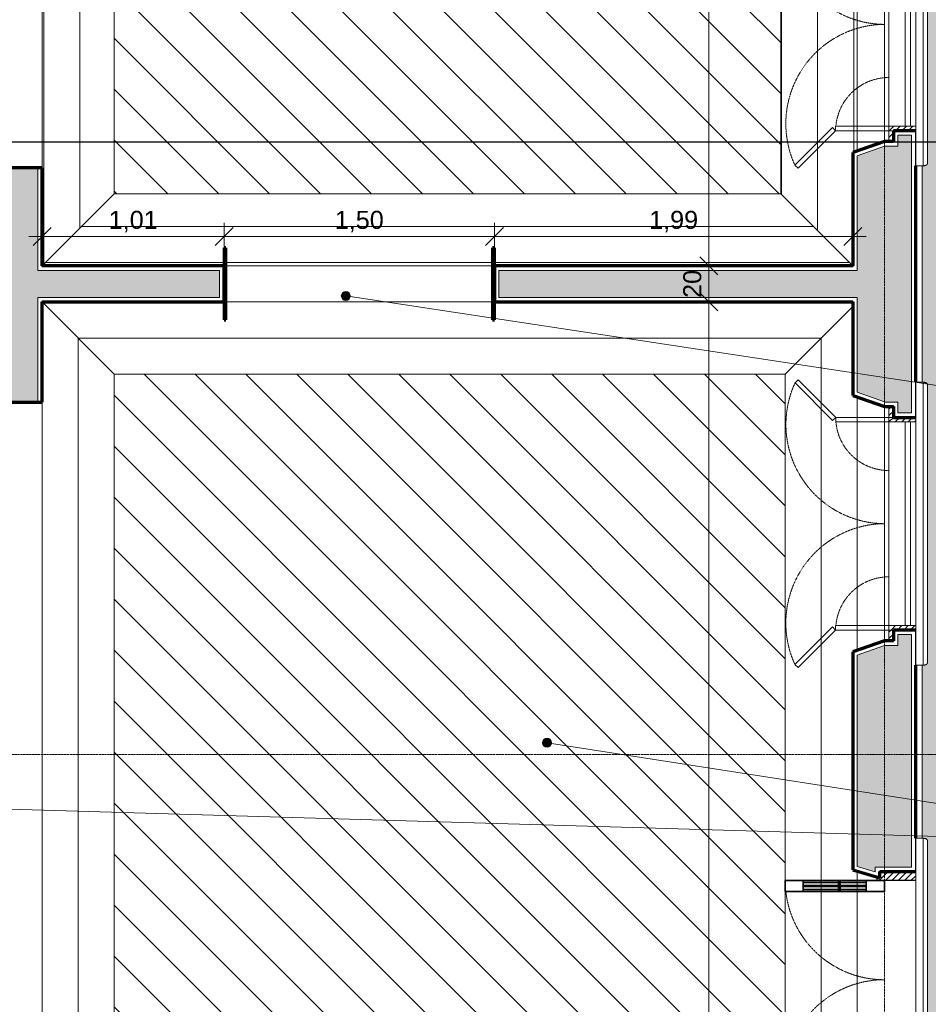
# Model space of a CAD drawing. Header units: millimetres. Extents: x -34108 to 9838, y -21919 to 4394.
# Tile 26 of 36: x -1626 to 3418, y -13515 to -8052. Entities that reach past the tile are written whole.
import ezdxf

# ---------------------------------------------------------------- set-up
doc = ezdxf.new("R2010")
doc.units = ezdxf.units.MM
doc.linetypes.add('_Tracejado pequeno', pattern=[2.25, 1.5, -0.75])
doc.linetypes.add('_Traço - ponto', pattern=[16, 12, -2, 0, -2])
for name, color, linetype, lineweight in [('A-ANNO-DIMS', 211, 'Continuous', 9), ('A-ANNO-DIMS-50', 211, 'Continuous', 9), ('A-DOOR', 31, 'Continuous', 18), ('A-DOOR-FRAM', 31, 'Continuous', 25), ('A-DOOR-HDLN', 31, '_Tracejado pequeno', 18), ('A-FLOR', 192, 'Continuous', 18), ('A-FLOR-PATT', 8, 'Continuous', 25), ('A-GENM', 13, 'Continuous', 18), ('A-GLAZ', 151, 'Continuous', 18), ('A-GLAZ-HDLN', 1, '_Tracejado pequeno', 18), ('A-WALL', 113, 'Continuous', 18), ('A-WALL-PATT', 111, 'Continuous', 70), ('G-ANNO-SYMB', 111, 'Continuous', 9), ('G-ANNO-TEXT', 231, 'Continuous', 9), ('S-GRID', 1, 'Continuous', 9)]:
    doc.layers.add(name, color=color, linetype=linetype, lineweight=lineweight)
doc.styles.add('Arial_4', font='arial.ttf', dxfattribs={"height": 100})
doc.dimstyles.new('Diagonal_-_2_0mm_Arial', dxfattribs={"dimscale": 304.8, "dimtxt": 102.02594, "dimasz": 0.328084, "dimexe": 0.246063, "dimexo": 0.0625, "dimgap": 0.024606, "dimtad": 1, "dimlfac": 0.001, "dimrnd": 0.01, "dimzin": 0, "dimdsep": 46, "dimtxsty": 'Arial_4', "dimblk1": 'OBLIQUE', "dimblk2": 'OBLIQUE', "dimsah": 1, "dimcen": 0.09, "dimdle": 0.246063, "dimadec": 0, "dimazin": 0, "dimtfac": 1, "dimtdec": 4, "dimtix": 1, "dimtmove": 0, "dimatfit": 3, "dimfxl": 0.492126, "dimfxlon": 1, "dimtvp": 1, "dimtolj": 1, "dimtzin": 0, "dimarcsym": 2})
doc.dimstyles.new('Diagonal_-_2_0mm_Arial_1', dxfattribs={"dimscale": 304.8, "dimtxt": 102.02594, "dimasz": 0.328084, "dimexe": 0.246063, "dimexo": 0.0625, "dimgap": 0.024606, "dimtad": 1, "dimdec": 0, "dimlfac": 0.1, "dimdsep": 46, "dimtxsty": 'Arial_4', "dimblk1": 'OBLIQUE', "dimblk2": 'OBLIQUE', "dimsah": 1, "dimcen": 0.09, "dimdle": 0.246063, "dimadec": 0, "dimazin": 0, "dimtfac": 1, "dimtdec": 4, "dimtix": 1, "dimtmove": 0, "dimatfit": 3, "dimfxl": 0.492126, "dimfxlon": 1, "dimtvp": 1, "dimtolj": 1, "dimtzin": 0, "dimarcsym": 2})
pattern_1 = [(135, (-10248.492, -3173.885), (-17.67767, -17.67767), [])]
pattern_2 = [(135, (-7478.354, -3173.885), (-17.67767, -17.67767), [])]
pattern_3 = [(315, (-7844.11, -11029.7), (141.4214, 141.4214), [])]

# ---------------------------------------------------------------- blocks, each defined once
blk = doc.blocks.new('Door_CV - Door_CV-4334276-PLANTA TÉRREO - MANTER _ CONSTRUIR')
at = {"layer": 'A-DOOR'}
h = blk.add_hatch(dxfattribs=at)
h.set_pattern_fill('FP_5', color=256, style=0, pattern_type=2)
h.set_pattern_definition([(315, (12778.496, 3173.885), (17.67767, 17.67767), [])])
h.paths.add_polyline_path([(-600, -175), (-550, -175), (-550, 40), (-569.5, 40), (-565, 25), (-600, 25), (-600, -172.5)], flags=0)
h.paths.add_polyline_path([(550, 40), (550, -175), (600, -175), (600, 25), (565, 25), (569.5, 40), (565, 40)], flags=0)
at = {"layer": 'A-DOOR', "lineweight": 35}
for p, q in [((-550, 450), (-550, 550)), ((-550, 550), (-490, 550)), ((-490, 550), (-490, 450)), ((490, 550), (490, 450)), ((550, 550), (490, 550)), ((550, 450), (550, 550)), ((-550, 100), (-550, 450)), ((-550, 450), (-490, 450)), ((-540, 100), (-540, 450)), ((-522.5, 450), (-522.5, 255)), ((-517.5, 255), (-517.5, 450)), ((-500, 450), (-500, 100)), ((-490, 450), (-490, 100)), ((490, 450), (490, 100)), ((550, 450), (490, 450)), ((500, 450), (500, 100)), ((517.5, 255), (517.5, 450)), ((522.5, 450), (522.5, 255)), ((540, 100), (540, 450)), ((550, 100), (550, 450)), ((-550, 255), (-490, 255)), ((-490, 245), (-550, 245)), ((-522.5, 100), (-522.5, 245)), ((-517.5, 245), (-517.5, 100)), ((550, 255), (490, 255)), ((490, 245), (550, 245)), ((517.5, 245), (517.5, 100)), ((522.5, 100), (522.5, 245)), ((-490, 100), (-550, 100)), ((-550, 0), (-550, 100)), ((-490, 100), (-490, 0)), ((490, 100), (490, 0)), ((490, 100), (550, 100)), ((550, 0), (550, 100)), ((-490, 0), (-550, 0)), ((490, 0), (550, 0))]:
    blk.add_line(p, q, dxfattribs=at)
at = {"layer": 'A-DOOR-FRAM'}
for p, q in [((-569.5, 40), (-550, 40)), ((-550, 40), (-550, -175)), ((550, -175), (550, 40)), ((550, 40), (569.5, 40))]:
    blk.add_line(p, q, dxfattribs=at)
at = {"layer": 'A-DOOR-HDLN'}
for centre, start, end in [((-550, 0), 0, 90), ((550, 0), 96.2629, 180)]:
    blk.add_arc(centre, 550, start, end, dxfattribs=at)
blk = doc.blocks.new('Window_CV - Window_CV - 2 divisões-V5-PLANTA TÉRREO - MANTER _ CONSTRUIR')
at = {"layer": 'A-GLAZ'}
h = blk.add_hatch(dxfattribs=at)
h.set_pattern_fill('FP_18', color=256, style=0, pattern_type=2)
h.set_pattern_definition(pattern_1)
h.paths.add_polyline_path([(590, 50), (590, 175), (565, 175), (565, 25), (590, 25)], flags=0)
h.paths.add_polyline_path([(-565, 145), (-565, 175), (-590, 175), (-590, 25), (-565, 25), (-565, 115)], flags=0)
h = blk.add_hatch(dxfattribs=at)
h.set_pattern_fill('FP_18', color=256, style=0, pattern_type=2)
h.set_pattern_definition(pattern_1)
h.paths.add_polyline_path([(650, 25), (650, 50), (590, 50), (590, 25), (625, 25)], flags=0)
h.paths.add_polyline_path([(-590, 50), (-650, 50), (-650, 25), (-590, 25)], flags=0)
for p, q in [((-565, 145), (-565, 175)), ((565, 175), (565, 145)), ((-565, 145), (-565, 115)), ((565, 145), (-565, 145)), ((-565, 25), (-565, 115)), ((565, 115), (-565, 115)), ((565, 115), (565, 145)), ((565, 115), (565, 25)), ((-650, 25), (-590, 25)), ((-590, 25), (-590, 50)), ((-590, 50), (-590, 25)), ((-590, -269.6), (-590, 25)), ((-590, 25), (-565, 25)), ((-590, 25), (-565, 25)), ((-565, 25), (-565, -269.6)), ((565, 25), (-565, 25)), ((565, 25), (565, -270.4)), ((590, 25), (565, 25)), ((565, 25), (590, 25)), ((590, 50), (590, 25)), ((590, 25), (590, 50)), ((590, -270.4), (590, 25)), ((590, 25), (650, 25)), ((-798.6, -478.2), (-590, -269.6)), ((-590, -269.6), (-572.3, -287.3)), ((-565, -269.6), (-590, -269.6)), ((565, -270.4), (590, -270.4)), ((590, -270.4), (572.3, -288.1)), ((798.6, -479), (590, -270.4)), ((-572.3, -287.3), (-780.9, -495.9)), ((572.3, -288.1), (780.9, -496.7)), ((-780.9, -495.9), (-798.6, -478.2)), ((780.9, -496.7), (798.6, -479))]:
    blk.add_line(p, q, dxfattribs=at)
at = {"layer": 'A-GLAZ-HDLN'}
for centre, radius, start, end in [((-590, 25), 295, 274.8614, 360), ((590, 25), 295, 180, 265.1386), ((-550.7, 4.5), 550.8, 245.2954, 359.5346), ((551.4, 4.8), 551.5, 180.4963, 294.5899)]:
    blk.add_arc(centre, radius, start, end, dxfattribs=at)
blk = doc.blocks.new('Window_CV - Window_CV - 2 divisões-V6-PLANTA TÉRREO - MANTER _ CONSTRUIR')
at = {"layer": 'A-GLAZ'}
h = blk.add_hatch(dxfattribs=at)
h.set_pattern_fill('FP_19', color=256, style=0, pattern_type=2)
h.set_pattern_definition(pattern_2)
h.paths.add_polyline_path([(590, 50), (590, 175), (565, 175), (565, 25), (590, 25)], flags=0)
h.paths.add_polyline_path([(-565, 175), (-590, 175), (-590, 25), (-565, 25), (-565, 172.5)], flags=0)
h = blk.add_hatch(dxfattribs=at)
h.set_pattern_fill('FP_19', color=256, style=0, pattern_type=2)
h.set_pattern_definition(pattern_2)
h.paths.add_polyline_path([(650, 50), (590, 50), (590, 25), (650, 25)], flags=0)
h.paths.add_polyline_path([(-590, 50), (-650, 50), (-650, 25), (-590, 25)], flags=0)
for p, q in [((-565, 145), (-565, 175)), ((565, 175), (565, 145)), ((-565, 145), (-565, 115)), ((565, 145), (-565, 145)), ((-565, 25), (-565, 115)), ((565, 115), (-565, 115)), ((565, 115), (565, 145)), ((565, 115), (565, 25)), ((-650, 25), (-590, 25)), ((-590, 25), (-590, 50)), ((-590, 50), (-590, 25)), ((-590, -269.6), (-590, 25)), ((-590, 25), (-565, 25)), ((-590, 25), (-565, 25)), ((-565, 25), (-565, -269.6)), ((565, 25), (-565, 25)), ((565, 25), (565, -270.4)), ((590, 25), (565, 25)), ((565, 25), (590, 25)), ((590, 50), (590, 25)), ((590, 25), (590, 50)), ((590, -270.4), (590, 25)), ((590, 25), (650, 25)), ((-798.6, -478.2), (-590, -269.6)), ((-590, -269.6), (-572.3, -287.3)), ((-565, -269.6), (-590, -269.6)), ((565, -270.4), (590, -270.4)), ((590, -270.4), (572.3, -288.1)), ((798.6, -479), (590, -270.4)), ((-572.3, -287.3), (-780.9, -495.9)), ((572.3, -288.1), (780.9, -496.7)), ((-780.9, -495.9), (-798.6, -478.2)), ((780.9, -496.7), (798.6, -479))]:
    blk.add_line(p, q, dxfattribs=at)
at = {"layer": 'A-GLAZ-HDLN'}
for centre, radius, start, end in [((-590, 25), 295, 274.8614, 360), ((590, 25), 295, 180, 265.1386), ((-550.7, 4.5), 550.8, 245.2954, 359.5346), ((551.4, 4.8), 551.5, 180.4963, 294.5899)]:
    blk.add_arc(centre, radius, start, end, dxfattribs=at)
blk = doc.blocks.new('ornamento esquadrias - ornamento esquadrias-4133635-PLANTA TÉRREO - MANTER _ CONSTRUIR')
at = {"layer": 'A-GENM'}
for p, q in [((3348.9, -6098.2), (3348.9, -4528.8)), ((3348.9, -4528.8), (3388.9, -4528.8)), ((3388.9, -4528.8), (3388.9, -6098.2)), ((3413.9, -6081.1), (3413.9, -4545.8)), ((3348.9, -6098.2), (3388.9, -6098.2))]:
    blk.add_line(p, q, dxfattribs=at)
for points, knots in [([(3388.9, -4528.8), (3391.1, -4528.8), (3394.4, -4529), (3398.5, -4529.7), (3401.4, -4530.4), (3404, -4531.3), (3406.4, -4532.4), (3408.1, -4533.5), (3409.3, -4534.5), (3410.6, -4535.8), (3411.6, -4537.2), (3412.4, -4538.6), (3412.8, -4539.5), (3413.3, -4540.8), (3413.6, -4542.4), (3413.9, -4544.5), (3413.9, -4546.2), (3413.8, -4547.4)], [0, 0, 0, 0, 0.142857, 0.214286, 0.285714, 0.357143, 0.428571, 0.5, 0.535714, 0.571429, 0.678571, 0.705357, 0.732143, 0.785714, 0.839286, 0.892857, 1, 1, 1, 1]), ([(3413.8, -6079.6), (3414, -6081.1), (3413.9, -6083.4), (3413.3, -6086.2), (3412.7, -6087.9), (3412, -6089.1), (3411.3, -6090.3), (3410.4, -6091.5), (3409.3, -6092.5), (3408.1, -6093.5), (3406.6, -6094.5), (3404.7, -6095.4), (3402.1, -6096.4), (3399.3, -6097.2), (3396.2, -6097.7), (3393, -6098.1), (3390.6, -6098.2), (3388.9, -6098.2)], [0, 0, 0, 0, 0.142857, 0.214286, 0.285714, 0.321429, 0.357143, 0.428571, 0.464286, 0.5, 0.571429, 0.625, 0.678571, 0.785714, 0.839286, 0.892857, 1, 1, 1, 1])]:
    blk.add_open_spline(points, degree=3, knots=knots, dxfattribs=at)
blk = doc.blocks.new('Embasamento - Embasamento-4325691-PLANTA TÉRREO - MANTER _ CONSTRUIR')
at = {"layer": 'A-GENM'}
for p, q in [((3383.9, -10063.8), (3383.9, -8863)), ((3383.9, -12593.8), (3383.9, -11633.2))]:
    blk.add_line(p, q, dxfattribs=at)
blk = doc.blocks.new('porta - vão e guarnição metálica - porta - vão e guarnição metálica-4361985-PLANTA TÉRREO - MANTER _ CONSTRUIR')
at = {"layer": 'A-DOOR', "lineweight": 25}
h = blk.add_hatch(color=173, dxfattribs=at)
h.paths.add_polyline_path([(-750, 200), (-750, -200), (-740, -200), (-740, 200)], flags=0)
h.paths.add_polyline_path([(750, 200), (740, 200), (740, -200), (750, -200), (750, 100)], flags=0)
at = {"layer": 'A-DOOR', "color": 7, "lineweight": 70}
for p, q in [((-740, 200), (-750, 200)), ((-750, 200), (-750, 100)), ((-740, -200), (-740, 200)), ((750, 200), (740, 200)), ((740, 200), (740, -200)), ((750, 100), (750, 200)), ((-750, -100), (-750, -200)), ((750, -200), (750, -100)), ((-750, -200), (-740, -200)), ((740, -200), (750, -200))]:
    blk.add_line(p, q, dxfattribs=at)
blk = doc.blocks.new('DIMBLOCK69-PLANTA TÉRREO - MANTER _ CONSTRUIR')
at = {"layer": 'A-ANNO-DIMS-50', "lineweight": 18}
for p, q in [((2199.5, -9618.5), (2149.5, -9568.5)), ((2199.5, -9618.5), (2249.5, -9668.5)), ((2199.5, -17998.5), (2149.5, -17948.5)), ((2199.5, -17998.5), (2249.5, -18048.5))]:
    blk.add_line(p, q, dxfattribs=at)
at = {"layer": 'A-ANNO-DIMS-50'}
for p, q in [((2049.5, -9618.5), (2274.5, -9618.5)), ((2199.5, -9618.5), (2049.5, -9618.5)), ((2199.5, -18073.5), (2199.5, -9618.5)), ((2049.5, -17998.5), (2274.5, -17998.5)), ((2199.5, -17998.5), (2049.5, -17998.5))]:
    blk.add_line(p, q, dxfattribs=at)
at = {"layer": 'A-ANNO-DIMS-50', "color": 0, "insert": (2057.5, -13944.2), "char_height": 100, "width": 325.653, "attachment_point": 1, "rotation": 90, "line_spacing_factor": 0.941778, "style": 'Arial_4'}
blk.add_mtext('8,38', dxfattribs=at)
blk = doc.blocks.new('_Oblique')
at = {"color": 0, "linetype": 'ByBlock', "lineweight": -2}
blk.add_line((-0.5, -0.5), (0.5, 0.5), dxfattribs=at)
blk = doc.blocks.new('DIMBLOCK70-PLANTA TÉRREO - MANTER _ CONSTRUIR')
at = {"layer": 'A-ANNO-DIMS-50', "lineweight": 18}
for p, q in [((2199.5, -9418.5), (2149.5, -9368.5)), ((2199.5, -9418.5), (2249.5, -9468.5)), ((2199.5, -9618.5), (2149.5, -9568.5)), ((2199.5, -9618.5), (2249.5, -9668.5))]:
    blk.add_line(p, q, dxfattribs=at)
at = {"layer": 'A-ANNO-DIMS-50'}
for p, q in [((2049.5, -9418.5), (2274.5, -9418.5)), ((2199.5, -9418.5), (2049.5, -9418.5)), ((2199.5, -9618.5), (2199.5, -9418.5)), ((2049.5, -9618.5), (2274.5, -9618.5)), ((2199.5, -9618.5), (2049.5, -9618.5))]:
    blk.add_line(p, q, dxfattribs=at)
at = {"layer": 'A-ANNO-DIMS-50', "color": 0, "insert": (2057.5, -9596), "char_height": 100, "width": 186.088, "attachment_point": 1, "rotation": 90, "line_spacing_factor": 0.941778, "style": 'Arial_4'}
blk.add_mtext('20', dxfattribs=at)
blk = doc.blocks.new('DIMBLOCK71-PLANTA TÉRREO - MANTER _ CONSTRUIR')
at = {"layer": 'A-ANNO-DIMS-50'}
for p, q in [((2199.5, -9418.5), (2199.5, -3433.5)), ((2049.5, -3508.5), (2274.5, -3508.5)), ((2199.5, -3508.5), (2049.5, -3508.5)), ((2049.5, -9418.5), (2274.5, -9418.5)), ((2199.5, -9418.5), (2049.5, -9418.5))]:
    blk.add_line(p, q, dxfattribs=at)
at = {"layer": 'A-ANNO-DIMS-50', "lineweight": 18}
for p, q in [((2199.5, -3508.5), (2149.5, -3458.5)), ((2199.5, -3508.5), (2249.5, -3558.5)), ((2199.5, -9418.5), (2149.5, -9368.5)), ((2199.5, -9418.5), (2249.5, -9468.5))]:
    blk.add_line(p, q, dxfattribs=at)
at = {"layer": 'A-ANNO-DIMS-50', "color": 0, "insert": (2057.5, -6599.2), "char_height": 100, "width": 325.653, "attachment_point": 1, "rotation": 90, "line_spacing_factor": 0.941778, "style": 'Arial_4'}
blk.add_mtext('5,91', dxfattribs=at)
blk = doc.blocks.new('DIMBLOCK116-PLANTA TÉRREO - MANTER _ CONSTRUIR')
at = {"layer": 'A-ANNO-DIMS-50'}
for p, q in [((-1501.1, -9104.9), (-1501.1, -9329.9)), ((-1501.1, -9254.9), (-1501.1, -9104.9)), ((-491.1, -9404.9), (-491.1, -9179.9)), ((-1576.1, -9254.9), (-491.1, -9254.9)), ((-491.1, -9254.9), (-491.1, -9404.9))]:
    blk.add_line(p, q, dxfattribs=at)
at = {"layer": 'A-ANNO-DIMS-50', "lineweight": 18}
for p, q in [((-1501.1, -9254.9), (-1451.1, -9204.9)), ((-491.1, -9254.9), (-441.1, -9204.9)), ((-1501.1, -9254.9), (-1551.1, -9304.9)), ((-491.1, -9254.9), (-541.1, -9304.9))]:
    blk.add_line(p, q, dxfattribs=at)
at = {"layer": 'A-ANNO-DIMS-50', "color": 0, "insert": (-1131.8, -9112.9), "char_height": 100, "width": 325.653, "attachment_point": 1, "line_spacing_factor": 0.941778, "style": 'Arial_4'}
blk.add_mtext('1,01', dxfattribs=at)
blk = doc.blocks.new('DIMBLOCK117-PLANTA TÉRREO - MANTER _ CONSTRUIR')
at = {"layer": 'A-ANNO-DIMS-50'}
for p, q in [((-491.1, -9404.9), (-491.1, -9179.9)), ((1008.9, -9404.9), (1008.9, -9179.9)), ((-491.1, -9254.9), (1008.9, -9254.9)), ((-491.1, -9254.9), (-491.1, -9404.9)), ((1008.9, -9254.9), (1008.9, -9404.9))]:
    blk.add_line(p, q, dxfattribs=at)
at = {"layer": 'A-ANNO-DIMS-50', "lineweight": 18}
for p, q in [((-491.1, -9254.9), (-441.1, -9204.9)), ((1008.9, -9254.9), (1058.9, -9204.9)), ((-491.1, -9254.9), (-541.1, -9304.9)), ((1008.9, -9254.9), (958.9, -9304.9))]:
    blk.add_line(p, q, dxfattribs=at)
at = {"layer": 'A-ANNO-DIMS-50', "color": 0, "insert": (123.2, -9112.9), "char_height": 100, "width": 325.653, "attachment_point": 1, "line_spacing_factor": 0.941778, "style": 'Arial_4'}
blk.add_mtext('1,50', dxfattribs=at)
blk = doc.blocks.new('DIMBLOCK118-PLANTA TÉRREO - MANTER _ CONSTRUIR')
at = {"layer": 'A-ANNO-DIMS-50'}
for p, q in [((2998.9, -9104.9), (2998.9, -9329.9)), ((2998.9, -9254.9), (2998.9, -9104.9)), ((1008.9, -9404.9), (1008.9, -9179.9)), ((1008.9, -9254.9), (3073.9, -9254.9)), ((1008.9, -9254.9), (1008.9, -9404.9))]:
    blk.add_line(p, q, dxfattribs=at)
at = {"layer": 'A-ANNO-DIMS-50', "lineweight": 18}
for p, q in [((1008.9, -9254.9), (1058.9, -9204.9)), ((2998.9, -9254.9), (3048.9, -9204.9)), ((1008.9, -9254.9), (958.9, -9304.9)), ((2998.9, -9254.9), (2948.9, -9304.9))]:
    blk.add_line(p, q, dxfattribs=at)
at = {"layer": 'A-ANNO-DIMS-50', "color": 0, "insert": (1868.2, -9112.9), "char_height": 100, "width": 325.653, "attachment_point": 1, "line_spacing_factor": 0.941778, "style": 'Arial_4'}
blk.add_mtext('1,99', dxfattribs=at)

msp = doc.modelspace()

# ---------------------------------------------------------------- hatches: boundary and pattern name
at = {"layer": 'A-FLOR-PATT'}
msp.add_hatch(color=254, dxfattribs=at).paths.add_polyline_path([(3551.996, -20085.566), (3694.478, -20010.089), (3830.764, -19923.925), (3960.054, -19827.579), (4081.587, -19721.618), (4194.652, -19606.664), (4298.584, -19483.39), (4392.773, -19352.522), (4476.667, -19214.827), (4549.773, -19071.113), (4611.661, -18922.223), (4661.969, -18769.033), (4700.401, -18612.441), (4726.731, -18453.366), (4726.731, 2382.56), (3383.885, 2382.56), (3383.885, 2331.472), (3428.885, 2331.472), (3428.885, 2281.472), (3383.885, 2281.472), (3383.885, -3282.564), (3446.385, -3282.564), (3446.385, -3792.564), (3383.885, -3792.564), (3383.885, -4528.799), (3395.395, -4529.199), (3401.369, -4530.411), (3406.358, -4532.448), (3410.086, -4535.278), (3412.491, -4538.806), (3413.679, -4542.898), (3413.835, -4553.799), (3413.679, -6084.085), (3412.491, -6088.177), (3410.086, -6091.705), (3406.358, -6094.535), (3401.369, -6096.572), (3395.395, -6097.784), (3383.885, -6098.185), (3383.885, -7293.661), (3395.395, -7294.061), (3401.369, -7295.273), (3406.358, -7297.311), (3410.086, -7300.141), (3412.491, -7303.668), (3413.679, -7307.761), (3413.835, -7318.661), (3413.679, -8848.947), (3412.491, -8853.039), (3410.086, -8856.567), (3406.358, -8859.397), (3401.369, -8861.434), (3395.395, -8862.647), (3383.885, -8863.047), (3383.885, -10063.799), (3395.395, -10064.199), (3401.369, -10065.411), (3406.358, -10067.448), (3410.086, -10070.278), (3412.491, -10073.806), (3413.679, -10077.898), (3413.835, -10088.799), (3413.679, -11619.085), (3412.491, -11623.177), (3410.086, -11626.705), (3406.358, -11629.535), (3401.369, -11631.572), (3395.395, -11632.784), (3383.885, -11633.185), (3383.885, -12593.803), (3395.395, -12594.203), (3401.369, -12595.416), (3406.358, -12597.453), (3410.086, -12600.283), (3412.491, -12603.811), (3413.679, -12607.903), (3413.835, -12618.803), (3413.679, -14149.089), (3412.491, -14153.182), (3410.086, -14156.709), (3406.358, -14159.539), (3401.369, -14161.577), (3395.395, -14162.789), (3383.885, -14163.189), (3383.885, -15363.673), (3395.395, -15364.073), (3401.369, -15365.285), (3406.358, -15367.322), (3410.086, -15370.152), (3412.491, -15373.68), (3413.679, -15377.772), (3413.835, -15388.673), (3413.679, -16918.959), (3412.491, -16923.051), (3410.086, -16926.579), (3406.358, -16929.409), (3401.369, -16931.446), (3395.395, -16932.659), (3383.885, -16933.059), (3383.885, -17717.408), (3446.385, -17717.408), (3446.385, -18227.408), (3383.885, -18227.408), (3383.885, -18383.492), (1914.368, -18383.492), (1914.368, -18533.492), (1814.368, -18533.492), (1814.368, -18383.492), (1533.578, -18383.492), (1533.178, -18395.001), (1531.966, -18400.976), (1529.928, -18405.965), (1527.098, -18409.693), (1523.57, -18412.097), (1519.478, -18413.285), (1508.578, -18413.441), (-21.708, -18413.285), (-25.8, -18412.097), (-29.328, -18409.693), (-32.158, -18405.965), (-34.195, -18400.976), (-35.582, -18392.166), (-35.808, -18383.492), (-1896.422, -18383.492), (-1896.822, -18395.001), (-1898.034, -18400.976), (-1901.1, -18407.319), (-1902.902, -18409.693), (-1906.43, -18412.097), (-1910.522, -18413.285), (-1915.037, -18413.441), (-3271.115, -18413.441), (-3271.115, -18433.492), (-3425.975, -18433.492), (-3425.975, -20085.566), (2356.396, -20085.566)], flags=0)
at = {"layer": 'A-FLOR-PATT', "lineweight": 18}
h = msp.add_hatch(dxfattribs=at)
h.set_pattern_fill('FP_37', color=256, style=0, pattern_type=2)
h.set_pattern_definition([(90, (-7491.88, -4997.1), (-200, 1e-14), [])])
h.paths.add_polyline_path([(-1501.115, -9418.492), (-1101.115, -9018.492), (-1101.115, -3883.492), (-1476.115, -3508.492), (-1501.115, -3508.492), (-1501.115, -9137.281)], flags=0)
h = msp.add_hatch(dxfattribs=at)
h.set_pattern_fill('FP_38', color=256, style=0, pattern_type=2)
h.set_pattern_definition([(90, (-3796.48, -9572.52), (-200, 1e-14), [])])
h.paths.add_polyline_path([(2998.885, -9418.492), (2998.885, -8789.604), (3023.885, -8780.854), (3023.885, -7375.854), (2998.885, -7367.104), (2998.885, -6024.742), (3023.885, -6015.992), (3023.885, -4610.992), (2998.885, -4602.242), (2998.885, -3508.492), (2997.323, -3508.492), (2598.885, -3883.492), (2598.885, -9018.492), (2717.675, -9137.281)], flags=0)
h = msp.add_hatch(dxfattribs=at)
h.set_pattern_fill('FP_23', color=256, style=0, pattern_type=2)
h.set_pattern_definition(pattern_3)
h.paths.add_polyline_path([(2598.885, -9018.492), (2598.885, -3883.492), (-1101.115, -3883.492), (-1101.115, -9018.492), (2356.396, -9018.492)], flags=0)
h = msp.add_hatch(dxfattribs=at)
h.set_pattern_fill('FP_40', color=256, style=0, pattern_type=2)
h.set_pattern_definition([(0, (-129, 0), (0, 200), [])])
h.paths.add_polyline_path([(2998.885, -9418.492), (2598.885, -9018.492), (-1101.115, -9018.492), (-1501.115, -9418.492), (-491.115, -9418.492), (-491.115, -9318.492), (-481.115, -9318.492), (-481.115, -9418.492), (998.885, -9418.492), (998.885, -9318.492), (1008.885, -9318.492), (1008.885, -9418.492), (2356.396, -9418.492)], flags=0)
h = msp.add_hatch(dxfattribs=at)
h.set_pattern_fill('FP_31', color=256, style=0, pattern_type=2)
h.set_pattern_definition([(90, (-15701.11, -13207.68), (-200, 1e-14), [])])
h.paths.add_polyline_path([(-1501.115, -17998.492), (-1476.115, -17998.492), (-1101.115, -17623.492), (-1101.115, -10018.492), (-1501.115, -9618.492), (-1501.115, -17453.492)], flags=0)
h = msp.add_hatch(dxfattribs=at)
h.set_pattern_fill('FP_32', color=256, style=0, pattern_type=2)
h.set_pattern_definition([(0, (-129, -18.5), (0, 200), [])])
h.paths.add_polyline_path([(1008.885, -10018.492), (2623.885, -10018.492), (2998.885, -9643.492), (2998.885, -9618.492), (1008.885, -9618.492), (1008.885, -9718.492), (998.885, -9718.492), (998.885, -9618.492), (-481.115, -9618.492), (-481.115, -9718.492), (-491.115, -9718.492), (-491.115, -9618.492), (-1501.115, -9618.492), (-1101.115, -10018.492), (998.885, -10018.492)], flags=0)
h = msp.add_hatch(dxfattribs=at)
h.set_pattern_fill('FP_33', color=256, style=0, pattern_type=2)
h.set_pattern_definition([(270, (12423.89, -7136.11), (200, 1e-14), [])])
h.paths.add_polyline_path([(2998.885, -17998.492), (2998.885, -16859.616), (3023.885, -16850.866), (3023.885, -15445.866), (2998.885, -15437.116), (2998.885, -13988.496), (3023.885, -13980.996), (3023.885, -12775.996), (2998.885, -12768.496), (2998.885, -11559.742), (3023.885, -11550.992), (3023.885, -10145.992), (2998.885, -10137.242), (2998.885, -9643.492), (2623.885, -10018.492), (2623.885, -17623.492), (2909.323, -17908.93)], flags=0)
h = msp.add_hatch(dxfattribs=at)
h.set_pattern_fill('FP_23', color=256, style=0, pattern_type=2)
h.set_pattern_definition(pattern_3)
h.paths.add_polyline_path([(-1101.115, -17623.492), (2623.885, -17623.492), (2623.885, -10018.492), (-1101.115, -10018.492), (-1101.115, -17111.507)], flags=0)
at = {"layer": 'A-WALL-PATT'}
h = msp.add_hatch(color=256, dxfattribs=at)
h.paths.add_polyline_path([(3323.885, -18323.492), (3323.885, -16763.366), (3248.885, -16763.366), (3248.885, -16823.366), (3173.885, -16823.366), (3173.885, -16824.853), (3023.885, -16877.353), (3023.885, -18323.492)], flags=0)
h.paths.add_polyline_path([(3323.885, -15533.366), (3323.885, -14003.496), (3123.885, -14003.496), (3123.885, -13977.097), (3023.885, -14007.097), (3023.885, -15419.379), (3173.885, -15471.879), (3173.885, -15473.366), (3248.885, -15473.366), (3248.885, -15533.366)], flags=0)
h.paths.add_polyline_path([(3123.885, -12779.895), (3123.885, -12753.496), (3323.885, -12753.496), (3323.885, -11463.492), (3248.885, -11463.492), (3248.885, -11523.492), (3173.885, -11523.492), (3173.885, -11524.979), (3023.885, -11577.479), (3023.885, -12749.895)], flags=0)
h.paths.add_polyline_path([(3248.885, -10233.492), (3323.885, -10233.492), (3323.885, -8693.354), (3248.885, -8693.354), (3248.885, -8753.354), (3173.885, -8753.354), (3173.885, -8754.841), (3023.885, -8807.341), (3023.885, -10119.505), (3173.885, -10172.005), (3173.885, -10173.492), (3248.885, -10173.492)], flags=0)
h.paths.add_polyline_path([(3248.885, -7463.354), (3323.885, -7463.354), (3323.885, -5928.492), (3248.885, -5928.492), (3248.885, -5988.492), (3173.885, -5988.492), (3173.885, -5989.979), (3023.885, -6042.479), (3023.885, -7349.367), (3173.885, -7401.867), (3173.885, -7403.354), (3248.885, -7403.354)], flags=0)
h.paths.add_polyline_path([(3248.885, -4698.492), (3323.885, -4698.492), (3323.885, -3183.492), (3023.885, -3183.492), (3023.885, -4584.505), (3173.885, -4637.005), (3173.885, -4638.492), (3248.885, -4638.492)], flags=0)
h = msp.add_hatch(color=256, dxfattribs=at)
h.paths.add_polyline_path([(-1526.115, -10173.492), (-1526.115, -9593.492), (-1676.115, -9593.492), (-1676.115, -10173.492), (-1547.26, -10173.492)], flags=0)
h.paths.add_polyline_path([(-1526.115, -9443.492), (-1526.115, -8873.492), (-1676.115, -8873.492), (-1676.115, -9443.492), (-1547.26, -9443.492)], flags=0)
h = msp.add_hatch(color=256, dxfattribs=at)
h.paths.add_polyline_path([(3007.005, -9593.492), (3023.885, -9593.492), (3023.885, -9443.492), (1033.885, -9443.492), (1033.885, -9593.492), (3001.385, -9593.492)], flags=0)
h.paths.add_polyline_path([(-516.115, -9593.492), (-516.115, -9443.492), (-1756.409, -9443.492), (-1756.409, -9593.492), (-896.651, -9593.492)], flags=0)
h.paths.add_polyline_path([(-2996.409, -9593.492), (-2996.409, -9443.492), (-6446.115, -9443.492), (-6446.115, -9593.492), (-5450.917, -9593.492)], flags=0)
at = {"layer": 'G-ANNO-TEXT'}
h = msp.add_hatch(color=250, dxfattribs=at)
edge = h.paths.add_edge_path(flags=0)
edge.add_arc((184.457, -9584.749), 25, 0, 360)
h = msp.add_hatch(color=250, dxfattribs=at)
edge = h.paths.add_edge_path(flags=0)
edge.add_arc((1301.674, -12063.943), 25, 0, 360)

# ---------------------------------------------------------------- linework, layer by layer
at = {"layer": 'A-FLOR'}
for p, q in [((-1101.115, -9018.492), (-1101.115, -3883.492)), ((2598.885, -3883.492), (2598.885, -9018.492)), ((-1501.115, -8873.492), (-1501.115, -4053.492)), ((3023.885, -8780.854), (3023.885, -7375.854)), ((-1501.115, -9418.492), (-1101.115, -9018.492)), ((2598.885, -9018.492), (-1101.115, -9018.492)), ((2598.885, -9018.492), (2998.885, -9418.492)), ((-481.115, -9418.492), (998.885, -9418.492)), ((-1501.115, -9618.492), (-1101.115, -10018.492)), ((998.885, -9618.492), (-481.115, -9618.492)), ((2623.885, -10018.492), (2998.885, -9643.492)), ((-1101.115, -17623.492), (-1101.115, -10018.492)), ((-1101.115, -10018.492), (2623.885, -10018.492)), ((2623.885, -10018.492), (2623.885, -17623.492)), ((3023.885, -11550.992), (3023.885, -10145.992)), ((-1501.115, -10173.492), (-1501.115, -17453.492))]:
    msp.add_line(p, q, dxfattribs=at)
at = {"layer": 'A-WALL'}
for p, q in [((3173.885, -7428.354), (3173.885, -8728.354)), ((3226.385, -8670.854), (3226.385, -8730.854)), ((3346.385, -8670.854), (3226.385, -8670.854)), ((3346.385, -10255.992), (3346.385, -8670.854)), ((3173.885, -8731.002), (3001.385, -8791.377)), ((3226.385, -8730.854), (3173.885, -8730.854)), ((3248.885, -8693.354), (3248.885, -8753.354)), ((3323.885, -8693.354), (3248.885, -8693.354)), ((3323.885, -10233.492), (3323.885, -8693.354)), ((3001.385, -8791.377), (3001.385, -9420.992)), ((3173.885, -8754.841), (3023.885, -8807.341)), ((3173.885, -8754.841), (3173.885, -8753.354)), ((3248.885, -8753.354), (3173.885, -8753.354)), ((3023.885, -8807.341), (3023.885, -9443.492)), ((-1526.115, -9443.492), (-1526.115, -8873.492)), ((-1503.615, -9420.992), (-1503.615, -8873.492)), ((-516.115, -9443.492), (-1526.115, -9443.492)), ((-493.615, -9420.992), (-1503.615, -9420.992)), ((-516.115, -9593.492), (-516.115, -9443.492)), ((-493.615, -9615.992), (-493.615, -9420.992)), ((1011.385, -9420.992), (1011.385, -9615.992)), ((3001.385, -9420.992), (1011.385, -9420.992)), ((3023.885, -9443.492), (1033.885, -9443.492)), ((1033.885, -9443.492), (1033.885, -9593.492)), ((-1526.115, -9593.492), (-516.115, -9593.492)), ((-1526.115, -10173.492), (-1526.115, -9593.492)), ((1033.885, -9593.492), (3023.885, -9593.492)), ((3023.885, -9593.492), (3023.885, -10119.505)), ((-1503.615, -9615.992), (-493.615, -9615.992)), ((-1503.615, -10173.492), (-1503.615, -9615.992)), ((1011.385, -9615.992), (3001.385, -9615.992)), ((3001.385, -9615.992), (3001.385, -10135.468)), ((3001.385, -10135.468), (3173.885, -10195.843)), ((3023.885, -10119.505), (3173.885, -10172.005)), ((3173.885, -10173.492), (3173.885, -10172.005)), ((3173.885, -10173.492), (3248.885, -10173.492)), ((3173.885, -10195.992), (3226.385, -10195.992)), ((3173.885, -10198.492), (3173.885, -11498.492)), ((3226.385, -10195.992), (3226.385, -10255.992)), ((3248.885, -10173.492), (3248.885, -10233.492)), ((3226.385, -10255.992), (3346.385, -10255.992)), ((3248.885, -10233.492), (3323.885, -10233.492)), ((3226.385, -11440.992), (3226.385, -11500.992)), ((3346.385, -11440.992), (3226.385, -11440.992)), ((3248.885, -11463.492), (3248.885, -11523.492)), ((3323.885, -11463.492), (3248.885, -11463.492)), ((3323.885, -12753.496), (3323.885, -11463.492)), ((3346.385, -12775.996), (3346.385, -11440.992)), ((3173.885, -11501.14), (3001.385, -11561.515)), ((3173.885, -11524.979), (3023.885, -11577.479)), ((3226.385, -11500.992), (3173.885, -11500.992)), ((3173.885, -11524.979), (3173.885, -11523.492)), ((3248.885, -11523.492), (3173.885, -11523.492)), ((3001.385, -11561.515), (3001.385, -12766.636)), ((3023.885, -11577.479), (3023.885, -12749.895)), ((3001.385, -12766.636), (3146.385, -12810.136)), ((3023.885, -12749.895), (3123.885, -12779.895)), ((3023.885, -12775.996), (3023.885, -13980.996)), ((3123.885, -12779.895), (3123.885, -12753.496)), ((3123.885, -12753.496), (3323.885, -12753.496)), ((3146.385, -12810.136), (3146.385, -12775.996)), ((3146.385, -12775.996), (3346.385, -12775.996))]:
    msp.add_line(p, q, dxfattribs=at)
at = {"layer": 'A-WALL', "lineweight": 70}
for p, q in [((3348.885, -8668.354), (3223.885, -8668.354)), ((3223.885, -8668.354), (3223.885, -8728.354)), ((3173.885, -8728.354), (2998.885, -8789.604)), ((3223.885, -8728.354), (3173.885, -8728.354)), ((2998.885, -8789.604), (2998.885, -9418.492)), ((-1501.115, -8873.492), (-1701.115, -8873.492)), ((-1501.115, -9418.492), (-1501.115, -8873.492)), ((3348.885, -10063.799), (3348.885, -8863.047)), ((-491.115, -9418.492), (-1501.115, -9418.492)), ((-491.115, -9618.492), (-491.115, -9418.492)), ((2998.885, -9418.492), (1008.885, -9418.492)), ((1008.885, -9418.492), (1008.885, -9618.492)), ((-1501.115, -9618.492), (-491.115, -9618.492)), ((-1501.115, -10173.492), (-1501.115, -9618.492)), ((1008.885, -9618.492), (2998.885, -9618.492)), ((2998.885, -9618.492), (2998.885, -10137.242)), ((2998.885, -10137.242), (3173.885, -10198.492)), ((-1701.115, -10173.492), (-1501.115, -10173.492)), ((3173.885, -10198.492), (3223.885, -10198.492)), ((3223.885, -10198.492), (3223.885, -10258.492)), ((3223.885, -10258.492), (3348.885, -10258.492)), ((3348.885, -11438.492), (3223.885, -11438.492)), ((3223.885, -11438.492), (3223.885, -11498.492)), ((3173.885, -11498.492), (2998.885, -11559.742)), ((3223.885, -11498.492), (3173.885, -11498.492)), ((2998.885, -11559.742), (2998.885, -12768.496)), ((3348.885, -12593.803), (3348.885, -11633.185)), ((2998.885, -12768.496), (3148.885, -12813.496)), ((3148.885, -12813.496), (3148.885, -12778.496)), ((3148.885, -12778.496), (3348.885, -12778.496))]:
    msp.add_line(p, q, dxfattribs=at)
at = {"layer": 'G-ANNO-SYMB', "lineweight": 25}
msp.add_line((6430.214, -8732.566), (-33917.121, -8732.566), dxfattribs=at)
at = {"layer": 'G-ANNO-TEXT', "color": 250}
for p, q in [((184.457, -9584.749), (4815.103, -10286.813)), ((1301.674, -12063.943), (4903.504, -12625.075)), ((-2536.859, -12408.347), (4903.504, -12625.075))]:
    msp.add_line(p, q, dxfattribs=at)
for centre in [(184.457, -9584.749), (1301.674, -12063.943)]:
    msp.add_circle(centre, 25, dxfattribs=at)
at = {"layer": 'S-GRID', "linetype": '_Traço - ponto'}
for p, q in [((3173.885, 3893.814), (3173.885, -21426.217)), ((6504.181, -12128.492), (-33608.19, -12128.492))]:
    msp.add_line(p, q, dxfattribs=at)

# ---------------------------------------------------------------- block references
at = {"layer": 'A-DOOR', "color": 5, "lineweight": 25, "rotation": 180}
msp.add_blockref('porta - vão e guarnição metálica - porta - vão e guarnição metálica-4361985-PLANTA TÉRREO - MANTER _ CONSTRUIR', (258.885, -9518.492), dxfattribs=at)
at = {"layer": 'A-DOOR', "rotation": 89.99999999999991}
msp.add_blockref('Door_CV - Door_CV-4334276-PLANTA TÉRREO - MANTER _ CONSTRUIR', (3173.885, -13378.496), dxfattribs=at)
at = {"layer": 'A-GENM'}
for name, p in [('Embasamento - Embasamento-4325691-PLANTA TÉRREO - MANTER _ CONSTRUIR', (0, 0)), ('ornamento esquadrias - ornamento esquadrias-4133635-PLANTA TÉRREO - MANTER _ CONSTRUIR', (0, -2764.862)), ('ornamento esquadrias - ornamento esquadrias-4133635-PLANTA TÉRREO - MANTER _ CONSTRUIR', (0, -5535)), ('ornamento esquadrias - ornamento esquadrias-4133635-PLANTA TÉRREO - MANTER _ CONSTRUIR', (0, -8065.005))]:
    msp.add_blockref(name, p, dxfattribs=at)
at = {"layer": 'A-GLAZ', "rotation": 269.9999999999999}
for name, p in [('Window_CV - Window_CV - 2 divisões-V6-PLANTA TÉRREO - MANTER _ CONSTRUIR', (3173.885, -8078.354)), ('Window_CV - Window_CV - 2 divisões-V5-PLANTA TÉRREO - MANTER _ CONSTRUIR', (3173.885, -10848.492))]:
    msp.add_blockref(name, p, dxfattribs=at)

# ---------------------------------------------------------------- dimensions: what is measured, and where the dimension line sits
at = {"layer": 'A-ANNO-DIMS'}
for base, p1, p2, dimstyle, override, picture, middle in [((2199.515, -3508.492), (2049.515, -9418.492), (2049.515, -3508.492), 'Diagonal_-_2_0mm_Arial', {"dimpost": '<>', "dimfxl": 5910.000017}, 'DIMBLOCK71-PLANTA TÉRREO - MANTER _ CONSTRUIR', (2140.958, -6463.492)), ((2199.515, -9418.492), (2049.515, -9618.492), (2049.515, -9418.492), 'Diagonal_-_2_0mm_Arial_1', {"dimpost": '<>', "dimfxl": 200}, 'DIMBLOCK70-PLANTA TÉRREO - MANTER _ CONSTRUIR', (2140.958, -9518.492)), ((2199.515, -9618.492), (2049.515, -17998.492), (2049.515, -9618.492), 'Diagonal_-_2_0mm_Arial', {"dimpost": '<>', "dimfxl": 8379.999983}, 'DIMBLOCK69-PLANTA TÉRREO - MANTER _ CONSTRUIR', (2140.924, -13808.492))]:
    dim = msp.add_linear_dim(base=base, p1=p1, p2=p2, angle=90, dimstyle=dimstyle, override=override, dxfattribs=at)
    dim.commit()
    dim.dimension.update_dxf_attribs({"geometry": picture, "text_midpoint": middle})
for base, p1, p2, override, picture, middle in [((-491.115, -9254.898), (-1501.115, -9104.898), (-491.115, -9404.898), {"dimpost": '<>', "dimfxl": 1053.612832}, 'DIMBLOCK116-PLANTA TÉRREO - MANTER _ CONSTRUIR', (-996.115, -9196.34)), ((1008.885, -9254.898), (-491.115, -9404.898), (1008.885, -9404.898), {"dimpost": '<>', "dimfxl": 1500}, 'DIMBLOCK117-PLANTA TÉRREO - MANTER _ CONSTRUIR', (258.885, -9196.34)), ((2998.885, -9254.898), (1008.885, -9404.898), (2998.885, -9104.898), {"dimpost": '<>', "dimfxl": 2012.486025}, 'DIMBLOCK118-PLANTA TÉRREO - MANTER _ CONSTRUIR', (2003.885, -9196.34))]:
    dim = msp.add_linear_dim(base=base, p1=p1, p2=p2, dimstyle='Diagonal_-_2_0mm_Arial', override=override, dxfattribs=at)
    dim.commit()
    dim.dimension.update_dxf_attribs({"geometry": picture, "text_midpoint": middle})

doc.saveas('drawing.dxf')
